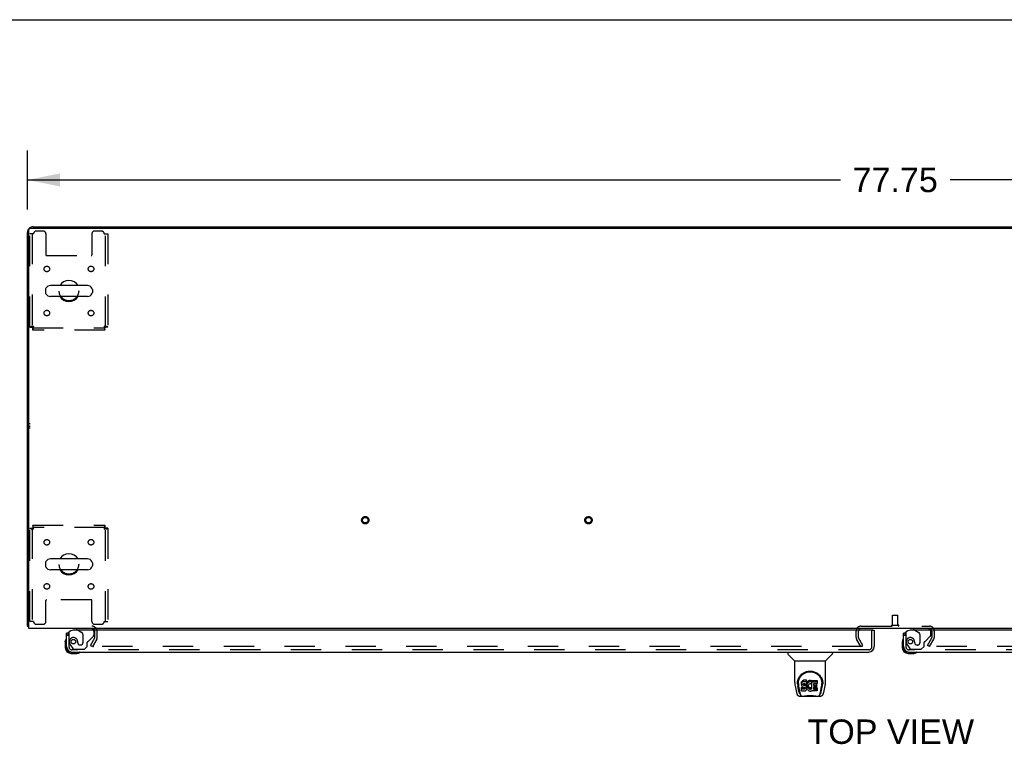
# Model space of a CAD drawing. Header units: inches. Extents: x 0 to 248, y 0 to 160.
# Tile 61 of 73: x 47 to 91, y 128 to 160. Entities that reach past the tile are written whole.
import ezdxf

# ---------------------------------------------------------------- set-up
doc = ezdxf.new("R2010")
doc.units = ezdxf.units.IN
doc.header["$LTSCALE"] = 13.627625
doc.header["$MEASUREMENT"] = 0
doc.linetypes.add('HIDDEN', pattern=[0.2, 0.1, -0.1])
doc.layers.get('0').update_dxf_attribs({"linetype": 'CONTINUOUS'})
for name, color, linetype in [('DEFAULT_2', 8, 'HIDDEN'), ('DIMENSIONS', 7, 'CONTINUOUS'), ('LEFTHAND_DOOR_ASSEMBLY', 7, 'CONTINUOUS'), ('RIGHTHAND_DOOR_ASSEMBLY', 7, 'CONTINUOUS'), ('WITNESSMARKS', 7, 'CONTINUOUS')]:
    doc.layers.add(name, color=color, linetype=linetype)
doc.styles.get("Standard").update_dxf_attribs({"font": 'arial.ttf'})
doc.dimstyles.new('DIMSTYLE_1', dxfattribs={"dimtxt": 1.093125, "dimasz": 1.4575, "dimexe": 0.09, "dimexo": 0.07, "dimgap": 0.0375, "dimtad": 0, "dimtih": 1, "dimtoh": 1, "dimzin": 4, "dimdsep": 46, "dimtxsty": 'Standard', "dimblk": '_FILLED', "dimblk1": '_FILLED', "dimblk2": '_FILLED', "dimcen": 0.09, "dimadec": 3, "dimazin": 1, "dimtfac": 1, "dimtdec": 3, "dimtofl": 0, "dimtmove": 0, "dimatfit": 3, "dimldrblk": '_FILLED', "dimfxl": 0, "dimtolj": 1, "dimtzin": 4, "dimarcsym": 0})

# ---------------------------------------------------------------- blocks, each defined once
blk = doc.blocks.new('_FILLED')
at = {"color": 0, "linetype": 'ByBlock'}
blk.add_solid([(0, 0), (-1, 0.2), (-1, -0.2)], dxfattribs=at)
blk = doc.blocks.new('*D1')
at = {"layer": 'DIMENSIONS', "color": 2, "linetype": 'Continuous'}
for p, q in [((47.081, 151.814), (47.081, 154.456)), ((124.831, 151.814), (124.831, 154.456)), ((47.081, 153.144), (83.5, 153.144)), ((124.831, 153.144), (88.413, 153.144))]:
    blk.add_line(p, q, dxfattribs=at)
at = {"layer": 'DIMENSIONS', "color": 2, "linetype": 'Continuous', "xscale": 1.4575, "yscale": 1.4575, "zscale": 1.4575, "rotation": 180}
blk.add_blockref('_FILLED', (47.081, 153.144), dxfattribs=at)
at = {"layer": 'DIMENSIONS', "color": 2, "linetype": 'Continuous', "xscale": 1.4575, "yscale": 1.4575, "zscale": 1.4575}
blk.add_blockref('_FILLED', (124.831, 153.144), dxfattribs=at)
at = {"layer": 'DIMENSIONS', "color": 2, "linetype": 'Continuous', "insert": (85.956, 153.69), "char_height": 1.0931, "width": 3.81984, "attachment_point": 2, "line_spacing_factor": 0.9}
blk.add_mtext('77.75', dxfattribs=at)

msp = doc.modelspace()

# ---------------------------------------------------------------- linework, layer by layer
at = {"color": 7, "linetype": 'Continuous'}
for p, q in [((0, 160.325), (247.775, 160.325)), ((54.581, 151.04), (54.581, 150.988)), ((54.581, 151.04), (117.331, 151.04)), ((85.956, 151.04), (85.956, 150.988)), ((49.767, 148.407), (48.104, 148.407)), ((47.881, 148.229), (47.881, 148.101)), ((49.767, 147.924), (48.104, 147.924)), ((49.989, 148.229), (49.989, 148.101)), ((47.881, 135.979), (47.881, 135.851)), ((49.767, 136.157), (48.104, 136.157)), ((49.989, 135.979), (49.989, 135.851)), ((49.767, 135.674), (48.104, 135.674)), ((47.133, 133.144), (47.081, 133.144))]:
    msp.add_line(p, q, dxfattribs=at)
at = {"color": 3, "linetype": 'Continuous'}
for p, q in [((47.133, 133.04), (47.133, 150.928)), ((47.193, 150.988), (124.719, 150.988)), ((47.328, 151.04), (54.581, 151.04)), ((47.081, 133.144), (47.081, 150.794)), ((124.779, 133.04), (47.133, 133.04))]:
    msp.add_line(p, q, dxfattribs=at)
for points in [[(47.109, 133.13), (47.105, 133.131), (47.102, 133.131), (47.099, 133.132), (47.096, 133.133), (47.094, 133.134), (47.091, 133.134), (47.089, 133.135), (47.087, 133.136), (47.086, 133.137), (47.084, 133.138), (47.083, 133.139), (47.082, 133.14), (47.082, 133.142), (47.081, 133.143), (47.081, 133.144)], [(47.133, 133.124), (47.131, 133.125), (47.127, 133.126), (47.123, 133.127), (47.12, 133.128), (47.116, 133.129), (47.109, 133.13)]]:
    msp.add_lwpolyline(points, dxfattribs=at)
for centre, radius, start, end in [((47.328, 150.794), 0.246, 140.5376, 180), ((47.193, 150.928), 0.06, 90, 180), ((47.328, 150.794), 0.246, 90, 129.4616), ((49.96, 132.898), 0.142, 26.4775, 90), ((84.425, 132.925), 0.115, 115.2249, 161.7477), ((87.487, 132.925), 0.115, 18.2523, 64.7751)]:
    msp.add_arc(centre, radius, start, end, dxfattribs=at)
at = {"color": 7, "linetype": 'Continuous'}
for centre, radius, start, end in [((48.006, 148.229), 0.125, 146.8152, 180), ((48.104, 148.165), 0.241, 90, 146.8152), ((48.935, 148.165), 0.475, 30.5571, 149.4429), ((49.767, 148.165), 0.241, 33.1848, 90), ((49.864, 148.229), 0.125, 0, 33.1848), ((48.006, 148.101), 0.125, 180, 213.1848), ((48.104, 148.165), 0.241, 213.1848, 270), ((48.935, 148.165), 0.475, 210.5571, 329.4429), ((49.767, 148.165), 0.241, 270, 326.8152), ((49.864, 148.101), 0.125, 326.8152, 360), ((48.935, 135.915), 0.475, 30.5571, 149.4429), ((48.006, 135.979), 0.125, 146.8152, 180), ((48.104, 135.915), 0.241, 90, 146.8152), ((49.767, 135.915), 0.241, 33.1848, 90), ((49.864, 135.979), 0.125, 0, 33.1848), ((48.006, 135.851), 0.125, 180, 213.1848), ((48.104, 135.915), 0.241, 213.1848, 270), ((48.935, 135.915), 0.475, 210.5571, 329.4429), ((49.767, 135.915), 0.241, 270, 326.8152), ((49.864, 135.851), 0.125, 326.8152, 360)]:
    msp.add_arc(centre, radius, start, end, dxfattribs=at)
at = {"layer": 'DEFAULT_2', "color": 8, "linetype": 'HIDDEN'}
for p, q in [((47.185, 146.549), (47.185, 150.728)), ((47.352, 150.728), (47.185, 150.728)), ((47.289, 150.728), (47.289, 146.549)), ((47.779, 150.853), (47.477, 150.853)), ((47.904, 150.728), (47.904, 149.783)), ((49.967, 150.728), (49.967, 149.783)), ((50.393, 150.853), (50.092, 150.853)), ((50.518, 150.728), (50.685, 150.728)), ((50.581, 146.549), (50.581, 150.728)), ((50.685, 150.728), (50.685, 146.549)), ((47.934, 149.753), (49.937, 149.753)), ((47.185, 146.549), (47.289, 146.549)), ((47.319, 146.415), (47.319, 146.519)), ((47.319, 146.519), (50.551, 146.519)), ((50.551, 146.415), (50.551, 146.519)), ((50.685, 146.549), (50.581, 146.549)), ((50.551, 146.415), (47.319, 146.415)), ((47.319, 137.665), (47.319, 137.561)), ((47.319, 137.665), (50.551, 137.665)), ((50.551, 137.665), (50.551, 137.561)), ((47.185, 133.353), (47.185, 137.531)), ((47.185, 137.531), (47.289, 137.531)), ((47.289, 137.531), (47.289, 133.353)), ((50.551, 137.561), (47.319, 137.561)), ((50.581, 133.353), (50.581, 137.531)), ((50.685, 137.531), (50.581, 137.531)), ((50.685, 137.531), (50.685, 133.353)), ((47.904, 133.353), (47.904, 134.298)), ((49.937, 134.328), (47.934, 134.328)), ((49.967, 133.353), (49.967, 134.298)), ((47.352, 133.353), (47.185, 133.353)), ((50.518, 133.353), (50.685, 133.353)), ((85.832, 133.187), (85.832, 133.634)), ((85.842, 133.644), (86.07, 133.644)), ((86.08, 133.187), (86.08, 133.634)), ((47.477, 133.228), (47.779, 133.228)), ((50.092, 133.228), (50.393, 133.228)), ((50.102, 132.636), (50.102, 132.898)), ((50.206, 132.636), (50.206, 132.898)), ((84.206, 132.636), (84.206, 132.925)), ((84.31, 132.636), (84.31, 132.925)), ((84.425, 133.144), (87.487, 133.144)), ((85.814, 133.187), (86.098, 133.187)), ((87.602, 132.925), (87.602, 132.636)), ((87.706, 132.925), (87.706, 132.636)), ((49.902, 132.28), (50.098, 132.619)), ((50.188, 132.567), (49.992, 132.228)), ((84.421, 132.228), (84.225, 132.567)), ((84.511, 132.28), (84.315, 132.619)), ((87.402, 132.28), (87.598, 132.619)), ((87.492, 132.228), (87.688, 132.567)), ((49.902, 132.28), (49.992, 132.228)), ((84.488, 132.228), (50.038, 132.228)), ((84.421, 132.228), (84.511, 132.28)), ((87.492, 132.228), (87.402, 132.28)), ((121.875, 132.228), (87.425, 132.228))]:
    msp.add_line(p, q, dxfattribs=at)
for points in [[(47.352, 146.582), (47.334, 146.58), (47.315, 146.578), (47.297, 146.575), (47.28, 146.573), (47.263, 146.57), (47.248, 146.568), (47.234, 146.566), (47.222, 146.563), (47.211, 146.561), (47.202, 146.559), (47.195, 146.556), (47.189, 146.554), (47.186, 146.552), (47.185, 146.549)], [(47.352, 146.582), (47.345, 146.58), (47.338, 146.578), (47.331, 146.575), (47.325, 146.573), (47.319, 146.57), (47.313, 146.568), (47.308, 146.566), (47.303, 146.563), (47.299, 146.561), (47.296, 146.559), (47.293, 146.556), (47.291, 146.554), (47.29, 146.552), (47.289, 146.549)], [(47.319, 146.415), (47.322, 146.416), (47.324, 146.419), (47.326, 146.425), (47.329, 146.432), (47.331, 146.441), (47.333, 146.452), (47.336, 146.464), (47.338, 146.478), (47.34, 146.493), (47.343, 146.51), (47.345, 146.527), (47.348, 146.545), (47.35, 146.564), (47.352, 146.582)], [(47.319, 146.519), (47.322, 146.52), (47.324, 146.521), (47.326, 146.523), (47.329, 146.525), (47.331, 146.529), (47.333, 146.533), (47.336, 146.538), (47.338, 146.543), (47.34, 146.549), (47.343, 146.555), (47.345, 146.561), (47.348, 146.568), (47.35, 146.575), (47.352, 146.582)], [(50.581, 146.549), (50.581, 146.552), (50.58, 146.554), (50.578, 146.556), (50.575, 146.559), (50.572, 146.561), (50.568, 146.563), (50.563, 146.566), (50.558, 146.568), (50.552, 146.57), (50.546, 146.573), (50.539, 146.575), (50.532, 146.578), (50.525, 146.58), (50.518, 146.582)], [(50.518, 146.582), (50.521, 146.564), (50.523, 146.545), (50.525, 146.527), (50.528, 146.51), (50.53, 146.493), (50.532, 146.478), (50.535, 146.464), (50.537, 146.452), (50.539, 146.441), (50.542, 146.432), (50.544, 146.425), (50.547, 146.419), (50.549, 146.416), (50.551, 146.415)], [(50.685, 146.549), (50.684, 146.552), (50.681, 146.554), (50.676, 146.556), (50.669, 146.559), (50.66, 146.561), (50.649, 146.563), (50.636, 146.566), (50.622, 146.568), (50.607, 146.57), (50.591, 146.573), (50.573, 146.575), (50.555, 146.578), (50.537, 146.58), (50.518, 146.582)], [(50.518, 146.582), (50.521, 146.575), (50.523, 146.568), (50.525, 146.561), (50.528, 146.555), (50.53, 146.549), (50.532, 146.543), (50.535, 146.538), (50.537, 146.533), (50.539, 146.529), (50.542, 146.525), (50.544, 146.523), (50.547, 146.521), (50.549, 146.52), (50.551, 146.519)], [(47.352, 137.498), (47.35, 137.517), (47.348, 137.535), (47.345, 137.553), (47.343, 137.571), (47.34, 137.587), (47.338, 137.602), (47.336, 137.616), (47.333, 137.629), (47.331, 137.64), (47.329, 137.649), (47.326, 137.656), (47.324, 137.661), (47.322, 137.664), (47.319, 137.665)], [(50.551, 137.665), (50.549, 137.664), (50.547, 137.661), (50.544, 137.656), (50.542, 137.649), (50.539, 137.64), (50.537, 137.629), (50.535, 137.616), (50.532, 137.602), (50.53, 137.587), (50.528, 137.571), (50.525, 137.553), (50.523, 137.535), (50.521, 137.517), (50.518, 137.498)], [(47.185, 137.531), (47.186, 137.529), (47.189, 137.527), (47.195, 137.524), (47.202, 137.522), (47.211, 137.519), (47.222, 137.517), (47.234, 137.515), (47.248, 137.512), (47.263, 137.51), (47.28, 137.508), (47.297, 137.505), (47.315, 137.503), (47.334, 137.501), (47.352, 137.498)], [(47.289, 137.531), (47.29, 137.529), (47.291, 137.527), (47.293, 137.524), (47.296, 137.522), (47.299, 137.519), (47.303, 137.517), (47.308, 137.515), (47.313, 137.512), (47.319, 137.51), (47.325, 137.508), (47.331, 137.505), (47.338, 137.503), (47.345, 137.501), (47.352, 137.498)], [(47.352, 137.498), (47.35, 137.505), (47.348, 137.512), (47.345, 137.519), (47.343, 137.526), (47.34, 137.532), (47.338, 137.538), (47.336, 137.543), (47.333, 137.547), (47.331, 137.552), (47.329, 137.555), (47.326, 137.558), (47.324, 137.56), (47.322, 137.561), (47.319, 137.561)], [(50.551, 137.561), (50.549, 137.561), (50.547, 137.56), (50.544, 137.558), (50.542, 137.555), (50.539, 137.552), (50.537, 137.547), (50.535, 137.543), (50.532, 137.538), (50.53, 137.532), (50.528, 137.526), (50.525, 137.519), (50.523, 137.512), (50.521, 137.505), (50.518, 137.498)], [(50.518, 137.498), (50.525, 137.501), (50.532, 137.503), (50.539, 137.505), (50.546, 137.508), (50.552, 137.51), (50.558, 137.512), (50.563, 137.515), (50.568, 137.517), (50.572, 137.519), (50.575, 137.522), (50.578, 137.524), (50.58, 137.527), (50.581, 137.529), (50.581, 137.531)], [(50.518, 137.498), (50.537, 137.501), (50.555, 137.503), (50.573, 137.505), (50.591, 137.508), (50.607, 137.51), (50.622, 137.512), (50.636, 137.515), (50.649, 137.517), (50.66, 137.519), (50.669, 137.522), (50.676, 137.524), (50.681, 137.527), (50.684, 137.529), (50.685, 137.531)], [(50.02, 132.253), (50.019, 132.251), (50.018, 132.249), (50.018, 132.247), (50.018, 132.245), (50.018, 132.245)], [(50.018, 132.245), (50.018, 132.243), (50.018, 132.241), (50.019, 132.239), (50.02, 132.238), (50.021, 132.236), (50.022, 132.234), (50.024, 132.233), (50.025, 132.232), (50.027, 132.23), (50.029, 132.229), (50.031, 132.229)], [(50.038, 132.228), (50.036, 132.228), (50.033, 132.228), (50.031, 132.229)]]:
    msp.add_lwpolyline(points, dxfattribs=at)
for centre, radius in [((47.946, 149.155), 0.125), ((49.925, 149.155), 0.125), ((48.935, 148.165), 0.438), ((47.946, 147.176), 0.125), ((49.925, 147.176), 0.125), ((62.213, 137.894), 0.164), ((62.213, 137.894), 0.124), ((72.213, 137.894), 0.164), ((72.213, 137.894), 0.124), ((47.946, 136.905), 0.125), ((49.925, 136.905), 0.125), ((48.935, 135.915), 0.438), ((47.946, 134.926), 0.125), ((49.925, 134.926), 0.125)]:
    msp.add_circle(centre, radius, dxfattribs=at)
for centre, radius, start, end in [((47.477, 150.728), 0.125, 90, 180), ((47.779, 150.728), 0.125, 0, 90), ((50.092, 150.728), 0.125, 90, 180), ((50.393, 150.728), 0.125, 0, 90), ((47.934, 149.783), 0.03, 180, 270), ((49.937, 149.783), 0.03, 270, 360), ((47.934, 134.298), 0.03, 90, 180), ((49.937, 134.298), 0.03, 0, 90), ((47.477, 133.353), 0.125, 180, 270), ((47.779, 133.353), 0.125, 270, 360), ((50.092, 133.353), 0.125, 180, 270), ((50.393, 133.353), 0.125, 270, 360), ((85.842, 133.634), 0.01, 90, 180), ((86.07, 133.634), 0.01, 0, 90), ((49.96, 132.898), 0.246, 0, 90), ((49.96, 132.898), 0.142, 0, 26.4775), ((84.425, 132.925), 0.219, 90, 180), ((84.425, 132.925), 0.115, 161.7477, 180), ((84.425, 132.925), 0.115, 90, 115.2249), ((85.814, 133.166), 0.0215, 90, 270), ((86.098, 133.166), 0.0215, 270, 90), ((87.487, 132.925), 0.219, 0, 90), ((87.487, 132.925), 0.115, 64.7751, 90), ((87.487, 132.925), 0.115, 0, 18.2523), ((50.069, 132.636), 0.033, 330, 360), ((50.069, 132.636), 0.137, 330, 360), ((84.343, 132.636), 0.137, 180, 210), ((84.343, 132.636), 0.033, 180, 210), ((87.569, 132.636), 0.033, 330, 360), ((87.569, 132.636), 0.137, 330, 360)]:
    msp.add_arc(centre, radius, start, end, dxfattribs=at)
at = {"layer": 'LEFTHAND_DOOR_ASSEMBLY', "color": 3, "linetype": 'Continuous'}
for p, q in [((48.831, 132.229), (48.831, 132.836)), ((84.957, 132.961), (49.123, 132.961)), ((85.019, 132.961), (85.019, 132.229)), ((49.078, 131.982), (84.772, 131.982))]:
    msp.add_line(p, q, dxfattribs=at)
at = {"layer": 'LEFTHAND_DOOR_ASSEMBLY', "color": 7, "linetype": 'Continuous'}
for p, q in [((48.907, 132.836), (48.831, 132.836)), ((49.273, 133.04), (49.273, 133.001)), ((49.273, 133.001), (49.342, 132.961)), ((84.957, 132.961), (85.019, 132.961)), ((48.771, 132.442), (48.774, 132.48)), ((48.771, 132.442), (48.771, 132.185)), ((48.831, 132.229), (48.831, 132.185)), ((49.034, 131.982), (49.078, 131.982)), ((49.034, 131.922), (49.291, 131.922)), ((81.14, 131.982), (81.14, 131.92)), ((83.148, 131.982), (83.148, 131.92)), ((81.449, 131.594), (81.151, 131.892)), ((81.455, 131.589), (82.833, 131.589)), ((81.455, 130.617), (81.455, 131.589)), ((82.833, 130.617), (82.833, 131.589)), ((82.839, 131.594), (83.136, 131.892)), ((81.58, 130.648), (81.579, 130.585)), ((81.759, 130.62), (81.758, 130.596)), ((81.758, 130.53), (81.758, 130.596)), ((81.765, 130.644), (81.759, 130.62)), ((81.759, 130.553), (81.759, 130.62)), ((81.774, 130.666), (81.765, 130.644)), ((81.765, 130.577), (81.765, 130.644)), ((81.774, 130.599), (81.765, 130.577)), ((81.788, 130.686), (81.774, 130.666)), ((81.774, 130.599), (81.774, 130.666)), ((81.788, 130.619), (81.774, 130.599)), ((81.796, 130.694), (81.788, 130.686)), ((81.788, 130.619), (81.788, 130.686)), ((81.796, 130.627), (81.788, 130.619)), ((81.806, 130.7), (81.796, 130.694)), ((81.796, 130.627), (81.796, 130.694)), ((81.806, 130.633), (81.796, 130.627)), ((81.827, 130.71), (81.806, 130.7)), ((81.806, 130.633), (81.806, 130.7)), ((81.827, 130.643), (81.806, 130.633)), ((81.851, 130.717), (81.827, 130.71)), ((81.827, 130.643), (81.827, 130.71)), ((81.851, 130.65), (81.827, 130.643)), ((81.99, 130.717), (81.851, 130.717)), ((81.851, 130.65), (81.851, 130.717)), ((81.99, 130.65), (81.851, 130.65)), ((81.992, 130.674), (81.99, 130.717)), ((81.99, 130.65), (81.99, 130.717)), ((81.992, 130.608), (81.99, 130.65)), ((81.99, 130.571), (81.991, 130.584)), ((81.991, 130.584), (81.992, 130.608)), ((81.992, 130.608), (81.992, 130.674)), ((82.005, 130.597), (81.999, 130.575)), ((82.013, 130.617), (82.005, 130.597)), ((82.005, 130.53), (82.005, 130.597)), ((82.024, 130.637), (82.013, 130.617)), ((82.013, 130.55), (82.013, 130.617)), ((82.037, 130.655), (82.024, 130.637)), ((82.024, 130.57), (82.024, 130.637)), ((82.037, 130.588), (82.024, 130.57)), ((82.052, 130.672), (82.037, 130.655)), ((82.037, 130.588), (82.037, 130.655)), ((82.052, 130.605), (82.037, 130.588)), ((82.068, 130.687), (82.052, 130.672)), ((82.052, 130.605), (82.052, 130.672)), ((82.068, 130.62), (82.052, 130.605)), ((82.086, 130.7), (82.068, 130.687)), ((82.068, 130.62), (82.068, 130.687)), ((82.086, 130.633), (82.068, 130.62)), ((82.107, 130.709), (82.086, 130.7)), ((82.086, 130.633), (82.086, 130.7)), ((82.107, 130.642), (82.086, 130.633)), ((82.128, 130.714), (82.107, 130.709)), ((82.107, 130.642), (82.107, 130.709)), ((82.128, 130.647), (82.107, 130.642)), ((82.15, 130.716), (82.128, 130.714)), ((82.128, 130.647), (82.128, 130.714)), ((82.15, 130.649), (82.128, 130.647)), ((82.15, 130.716), (82.173, 130.715)), ((82.15, 130.649), (82.15, 130.716)), ((82.173, 130.649), (82.15, 130.649)), ((82.184, 130.714), (82.173, 130.715)), ((82.173, 130.649), (82.173, 130.715)), ((82.184, 130.647), (82.173, 130.649)), ((82.195, 130.71), (82.184, 130.714)), ((82.184, 130.647), (82.184, 130.714)), ((82.195, 130.644), (82.184, 130.647)), ((82.215, 130.626), (82.189, 130.558)), ((82.213, 130.698), (82.195, 130.71)), ((82.195, 130.644), (82.195, 130.71)), ((82.213, 130.631), (82.195, 130.644)), ((82.213, 130.698), (82.213, 130.631)), ((82.215, 130.695), (82.215, 130.631)), ((82.224, 130.715), (82.46, 130.715)), ((82.224, 130.323), (82.224, 130.715)), ((82.224, 130.648), (82.46, 130.648)), ((82.465, 130.711), (82.465, 130.57)), ((82.708, 130.648), (82.709, 130.585)), ((81.47, 130.474), (81.535, 130.168)), ((81.573, 130.562), (81.573, 130.562)), ((81.642, 130.196), (81.589, 130.466)), ((81.617, 130.575), (81.617, 130.551)), ((81.626, 130.454), (81.683, 130.161)), ((81.759, 130.553), (81.758, 130.53)), ((81.758, 130.53), (81.758, 130.506)), ((81.758, 130.506), (81.762, 130.482)), ((81.765, 130.577), (81.759, 130.553)), ((81.76, 130.244), (81.76, 130.386)), ((81.762, 130.482), (81.771, 130.46)), ((81.824, 130.391), (81.765, 130.39)), ((81.765, 130.323), (81.765, 130.39)), ((81.824, 130.324), (81.765, 130.323)), ((81.765, 130.239), (81.909, 130.239)), ((81.771, 130.46), (81.784, 130.44)), ((81.784, 130.44), (81.8, 130.423)), ((81.8, 130.423), (81.82, 130.409)), ((81.82, 130.409), (81.831, 130.405)), ((81.885, 130.391), (81.824, 130.391)), ((81.824, 130.324), (81.824, 130.391)), ((81.885, 130.324), (81.824, 130.324)), ((81.829, 130.533), (81.831, 130.548)), ((81.829, 130.51), (81.829, 130.533)), ((81.829, 130.518), (81.829, 130.533)), ((81.829, 130.51), (81.829, 130.518)), ((81.832, 130.503), (81.829, 130.51)), ((81.831, 130.548), (81.835, 130.555)), ((81.831, 130.405), (81.843, 130.403)), ((81.832, 130.503), (81.832, 130.548)), ((81.836, 130.497), (81.832, 130.503)), ((81.835, 130.555), (81.84, 130.56)), ((81.836, 130.497), (81.836, 130.556)), ((81.842, 130.493), (81.836, 130.497)), ((81.84, 130.56), (81.855, 130.564)), ((81.857, 130.556), (81.842, 130.56)), ((81.842, 130.56), (81.842, 130.56)), ((81.842, 130.493), (81.842, 130.56)), ((81.857, 130.489), (81.842, 130.493)), ((81.843, 130.403), (81.89, 130.403)), ((81.855, 130.564), (81.87, 130.565)), ((81.881, 130.556), (81.857, 130.556)), ((81.857, 130.489), (81.857, 130.556)), ((81.881, 130.49), (81.857, 130.489)), ((81.87, 130.565), (81.982, 130.565)), ((81.905, 130.555), (81.881, 130.556)), ((81.881, 130.49), (81.881, 130.556)), ((81.905, 130.488), (81.881, 130.49)), ((81.9, 130.392), (81.885, 130.391)), ((81.885, 130.324), (81.885, 130.391)), ((81.9, 130.325), (81.885, 130.324)), ((81.89, 130.403), (81.898, 130.402)), ((81.898, 130.402), (81.905, 130.4)), ((81.906, 130.395), (81.9, 130.392)), ((81.9, 130.325), (81.9, 130.392)), ((81.906, 130.329), (81.9, 130.325)), ((81.928, 130.55), (81.905, 130.555)), ((81.905, 130.488), (81.905, 130.555)), ((81.928, 130.483), (81.905, 130.488)), ((81.905, 130.4), (81.911, 130.395)), ((81.908, 130.397), (81.906, 130.395)), ((81.906, 130.329), (81.906, 130.395)), ((81.912, 130.334), (81.906, 130.329)), ((81.909, 130.239), (81.921, 130.241)), ((81.911, 130.395), (81.916, 130.389)), ((81.912, 130.334), (81.912, 130.394)), ((81.921, 130.346), (81.912, 130.334)), ((81.916, 130.389), (81.922, 130.376)), ((81.921, 130.346), (81.921, 130.377)), ((81.924, 130.353), (81.921, 130.346)), ((81.921, 130.241), (81.932, 130.245)), ((81.922, 130.376), (81.925, 130.36)), ((81.924, 130.353), (81.924, 130.365)), ((81.925, 130.36), (81.924, 130.353)), ((81.939, 130.545), (81.928, 130.55)), ((81.928, 130.483), (81.928, 130.55)), ((81.939, 130.478), (81.928, 130.483)), ((81.932, 130.245), (81.952, 130.258)), ((81.949, 130.538), (81.939, 130.545)), ((81.939, 130.478), (81.939, 130.545)), ((81.949, 130.472), (81.939, 130.478)), ((81.966, 130.522), (81.949, 130.538)), ((81.949, 130.472), (81.949, 130.538)), ((81.966, 130.455), (81.949, 130.472)), ((81.952, 130.258), (81.969, 130.275)), ((81.979, 130.502), (81.966, 130.522)), ((81.966, 130.455), (81.966, 130.522)), ((81.979, 130.435), (81.966, 130.455)), ((81.969, 130.275), (81.976, 130.285)), ((81.976, 130.285), (81.981, 130.296)), ((81.989, 130.479), (81.979, 130.502)), ((81.979, 130.435), (81.979, 130.502)), ((81.989, 130.413), (81.979, 130.435)), ((81.981, 130.296), (81.99, 130.318)), ((81.982, 130.565), (81.988, 130.566)), ((81.988, 130.566), (81.99, 130.571)), ((81.99, 130.475), (81.989, 130.479)), ((81.989, 130.413), (81.989, 130.479)), ((81.995, 130.389), (81.989, 130.413)), ((81.994, 130.553), (81.99, 130.509)), ((81.99, 130.442), (81.99, 130.509)), ((81.994, 130.486), (81.99, 130.442)), ((81.99, 130.442), (81.991, 130.42)), ((81.99, 130.318), (81.996, 130.342)), ((81.991, 130.42), (81.994, 130.398)), ((81.999, 130.575), (81.994, 130.553)), ((81.994, 130.486), (81.994, 130.553)), ((81.999, 130.508), (81.994, 130.486)), ((81.994, 130.398), (81.998, 130.376)), ((81.998, 130.366), (81.995, 130.389)), ((81.996, 130.342), (81.998, 130.366)), ((81.998, 130.366), (81.998, 130.38)), ((81.998, 130.376), (82.005, 130.355)), ((81.999, 130.508), (81.999, 130.575)), ((82.005, 130.53), (81.999, 130.508)), ((82.013, 130.55), (82.005, 130.53)), ((82.005, 130.355), (82.027, 130.316)), ((82.024, 130.57), (82.013, 130.55)), ((82.027, 130.316), (82.039, 130.297)), ((82.039, 130.297), (82.054, 130.28)), ((82.054, 130.28), (82.071, 130.265)), ((82.06, 130.458), (82.059, 130.431)), ((82.059, 130.431), (82.061, 130.418)), ((82.063, 130.485), (82.06, 130.458)), ((82.061, 130.418), (82.061, 130.458)), ((82.061, 130.418), (82.064, 130.405)), ((82.062, 130.477), (82.064, 130.472)), ((82.067, 130.497), (82.063, 130.485)), ((82.064, 130.472), (82.074, 130.447)), ((82.064, 130.405), (82.064, 130.472)), ((82.064, 130.405), (82.074, 130.38)), ((82.073, 130.509), (82.067, 130.497)), ((82.071, 130.265), (82.088, 130.252)), ((82.087, 130.532), (82.073, 130.509)), ((82.074, 130.447), (82.087, 130.424)), ((82.074, 130.38), (82.074, 130.447)), ((82.074, 130.38), (82.087, 130.357)), ((82.095, 130.543), (82.087, 130.532)), ((82.087, 130.424), (82.096, 130.414)), ((82.087, 130.357), (82.087, 130.424)), ((82.087, 130.357), (82.096, 130.347)), ((82.088, 130.252), (82.098, 130.247)), ((82.106, 130.55), (82.095, 130.543)), ((82.096, 130.414), (82.106, 130.405)), ((82.096, 130.347), (82.096, 130.414)), ((82.096, 130.347), (82.106, 130.338)), ((82.098, 130.247), (82.109, 130.243)), ((82.131, 130.561), (82.106, 130.55)), ((82.106, 130.405), (82.117, 130.397)), ((82.106, 130.338), (82.106, 130.405)), ((82.106, 130.338), (82.117, 130.331)), ((82.109, 130.243), (82.13, 130.237)), ((82.117, 130.397), (82.13, 130.393)), ((82.117, 130.331), (82.117, 130.397)), ((82.117, 130.331), (82.13, 130.326)), ((82.13, 130.393), (82.143, 130.39)), ((82.13, 130.326), (82.13, 130.393)), ((82.13, 130.326), (82.143, 130.323)), ((82.13, 130.237), (82.152, 130.235)), ((82.144, 130.564), (82.131, 130.561)), ((82.143, 130.39), (82.156, 130.39)), ((82.143, 130.323), (82.143, 130.39)), ((82.143, 130.323), (82.156, 130.323)), ((82.157, 130.564), (82.144, 130.564)), ((82.152, 130.235), (82.174, 130.238)), ((82.156, 130.39), (82.169, 130.392)), ((82.156, 130.323), (82.156, 130.39)), ((82.156, 130.323), (82.169, 130.325)), ((82.17, 130.561), (82.157, 130.564)), ((82.169, 130.392), (82.182, 130.396)), ((82.169, 130.325), (82.169, 130.392)), ((82.169, 130.325), (82.182, 130.329)), ((82.183, 130.556), (82.17, 130.561)), ((82.174, 130.238), (82.196, 130.245)), ((82.182, 130.396), (82.194, 130.401)), ((82.182, 130.329), (82.182, 130.396)), ((82.182, 130.329), (82.194, 130.334)), ((82.194, 130.401), (82.205, 130.409)), ((82.194, 130.334), (82.194, 130.401)), ((82.194, 130.334), (82.205, 130.342)), ((82.196, 130.245), (82.215, 130.256)), ((82.205, 130.409), (82.205, 130.342)), ((82.212, 130.408), (82.224, 130.39)), ((82.212, 130.341), (82.224, 130.323)), ((82.225, 130.256), (82.215, 130.256)), ((82.215, 130.256), (82.215, 130.256)), ((82.225, 130.244), (82.225, 130.256)), ((82.461, 130.239), (82.23, 130.239)), ((82.294, 130.561), (82.294, 130.493)), ((82.295, 130.402), (82.295, 130.325)), ((82.46, 130.565), (82.298, 130.565)), ((82.298, 130.555), (82.429, 130.555)), ((82.298, 130.489), (82.429, 130.489)), ((82.429, 130.407), (82.299, 130.407)), ((82.299, 130.387), (82.461, 130.387)), ((82.299, 130.32), (82.461, 130.32)), ((82.434, 130.551), (82.434, 130.411)), ((82.465, 130.382), (82.465, 130.244)), ((82.604, 130.161), (82.661, 130.451)), ((82.645, 130.196), (82.698, 130.466)), ((82.661, 130.451), (82.662, 130.455)), ((82.715, 130.562), (82.715, 130.562)), ((82.753, 130.168), (82.818, 130.474)), ((81.659, 130.014), (81.886, 130.014)), ((81.694, 130.092), (81.701, 130.092)), ((81.699, 130.097), (81.703, 130.087)), ((81.703, 130.086), (81.703, 130.087)), ((81.746, 130.014), (81.744, 130.014)), ((81.906, 129.994), (81.885, 130.015)), ((82.382, 129.994), (81.906, 129.994)), ((82.382, 129.994), (82.403, 130.015)), ((82.402, 130.014), (82.628, 130.014)), ((82.543, 130.014), (82.542, 130.014)), ((82.584, 130.086), (82.585, 130.087)), ((82.585, 130.087), (82.588, 130.097)), ((82.587, 130.092), (82.594, 130.092))]:
    msp.add_line(p, q, dxfattribs=at)
at = {"layer": 'LEFTHAND_DOOR_ASSEMBLY', "color": 8, "linetype": 'HIDDEN'}
for p, q in [((48.935, 132.836), (48.907, 132.836)), ((48.935, 132.836), (48.935, 132.229)), ((49.903, 133.04), (49.273, 133.04)), ((49.342, 132.961), (49.511, 132.863)), ((50.06, 132.761), (50.06, 132.883)), ((84.915, 132.229), (84.915, 132.961)), ((49.332, 132.397), (49.332, 132.386)), ((49.561, 132.777), (49.561, 132.397)), ((49.753, 132.233), (49.753, 132.412)), ((49.812, 132.471), (50.031, 132.69)), ((49.01, 132.285), (49.111, 132.141)), ((84.772, 132.086), (49.078, 132.086)), ((49.176, 132.107), (49.627, 132.107)), ((49.463, 132.299), (49.43, 132.299)), ((49.627, 132.107), (49.753, 132.233))]:
    msp.add_line(p, q, dxfattribs=at)
at = {"layer": 'LEFTHAND_DOOR_ASSEMBLY', "color": 7, "linetype": 'Continuous'}
for points in [[(81.573, 130.575), (81.576, 130.616), (81.582, 130.666), (81.593, 130.713), (81.607, 130.757), (81.624, 130.799), (81.644, 130.838), (81.667, 130.875), (81.692, 130.91), (81.719, 130.943), (81.748, 130.973), (81.78, 131.001), (81.814, 131.027), (81.849, 131.051), (81.887, 131.071), (81.927, 131.089), (81.968, 131.105), (82.011, 131.117), (82.054, 131.125), (82.099, 131.131), (82.144, 131.132), (82.189, 131.131), (82.234, 131.125), (82.278, 131.116), (82.32, 131.104), (82.362, 131.089), (82.401, 131.071), (82.439, 131.05), (82.475, 131.027), (82.508, 131.001), (82.54, 130.973), (82.569, 130.942), (82.596, 130.909), (82.621, 130.874), (82.644, 130.837), (82.663, 130.798), (82.68, 130.756), (82.695, 130.712), (82.705, 130.665), (82.712, 130.615), (82.714, 130.575)], [(81.617, 130.575), (81.617, 130.595), (81.619, 130.619), (81.621, 130.643), (81.625, 130.667), (81.63, 130.691), (81.635, 130.714), (81.642, 130.736), (81.65, 130.758), (81.659, 130.78), (81.668, 130.801), (81.678, 130.821), (81.689, 130.841), (81.701, 130.86), (81.713, 130.878), (81.726, 130.895), (81.739, 130.912), (81.752, 130.928), (81.766, 130.943), (81.781, 130.957), (81.795, 130.97), (81.81, 130.983), (81.826, 130.995), (81.841, 131.006), (81.857, 131.017), (81.872, 131.026), (81.888, 131.036), (81.904, 131.044), (81.92, 131.052), (81.936, 131.059), (81.952, 131.066), (81.968, 131.071), (81.984, 131.077), (82, 131.082), (82.016, 131.086), (82.032, 131.09), (82.047, 131.093), (82.063, 131.096), (82.079, 131.098), (82.095, 131.1), (82.111, 131.101), (82.127, 131.101), (82.143, 131.102), (82.159, 131.102), (82.175, 131.101), (82.191, 131.1), (82.207, 131.098), (82.223, 131.096), (82.239, 131.093), (82.255, 131.09), (82.271, 131.086), (82.287, 131.082), (82.303, 131.077), (82.319, 131.072), (82.335, 131.066), (82.351, 131.059), (82.367, 131.052), (82.383, 131.044), (82.399, 131.036), (82.414, 131.027), (82.43, 131.017), (82.446, 131.007), (82.461, 130.996), (82.476, 130.984), (82.491, 130.971), (82.506, 130.957), (82.52, 130.943), (82.535, 130.928), (82.548, 130.912), (82.562, 130.896), (82.574, 130.878), (82.587, 130.86), (82.598, 130.841), (82.609, 130.822), (82.619, 130.801), (82.629, 130.78), (82.637, 130.759), (82.645, 130.737), (82.652, 130.714), (82.658, 130.691), (82.662, 130.667), (82.666, 130.643), (82.669, 130.619), (82.67, 130.595), (82.671, 130.575)], [(81.455, 130.617), (81.456, 130.584), (81.459, 130.544), (81.464, 130.504), (81.47, 130.474)], [(82.818, 130.474), (82.823, 130.504), (82.829, 130.544), (82.832, 130.584), (82.833, 130.617)], [(81.535, 130.168), (81.538, 130.155), (81.543, 130.137), (81.548, 130.12), (81.553, 130.105), (81.559, 130.091), (81.564, 130.079), (81.571, 130.068), (81.578, 130.057), (81.586, 130.047), (81.595, 130.038), (81.606, 130.031), (81.617, 130.024), (81.629, 130.019), (81.642, 130.015), (81.656, 130.014), (81.659, 130.014)], [(81.573, 130.562), (81.573, 130.567), (81.573, 130.575)], [(81.617, 130.552), (81.617, 130.535), (81.619, 130.507), (81.622, 130.479), (81.626, 130.454)], [(81.683, 130.161), (81.686, 130.149), (81.689, 130.135), (81.692, 130.122), (81.696, 130.109), (81.699, 130.097)], [(81.765, 130.39), (81.764, 130.39), (81.764, 130.39), (81.763, 130.39), (81.763, 130.39), (81.762, 130.389), (81.762, 130.389), (81.762, 130.389), (81.761, 130.389), (81.761, 130.388), (81.761, 130.388), (81.761, 130.387), (81.76, 130.387), (81.76, 130.386), (81.76, 130.386)], [(81.765, 130.323), (81.764, 130.323), (81.764, 130.323), (81.763, 130.323), (81.763, 130.323), (81.762, 130.323), (81.762, 130.322), (81.762, 130.322), (81.761, 130.322), (81.761, 130.321), (81.761, 130.321), (81.761, 130.32), (81.76, 130.32), (81.76, 130.319), (81.76, 130.319)], [(82.588, 130.097), (82.592, 130.109), (82.596, 130.122), (82.599, 130.135), (82.602, 130.149), (82.604, 130.161)], [(82.628, 130.014), (82.631, 130.014), (82.644, 130.015), (82.657, 130.018), (82.67, 130.024), (82.681, 130.03), (82.692, 130.038), (82.701, 130.047), (82.709, 130.057), (82.716, 130.067), (82.723, 130.079), (82.729, 130.091), (82.735, 130.105), (82.74, 130.12), (82.745, 130.137), (82.75, 130.155), (82.753, 130.168)], [(82.662, 130.455), (82.662, 130.458), (82.663, 130.461), (82.663, 130.464), (82.664, 130.467), (82.664, 130.47), (82.665, 130.473), (82.665, 130.476), (82.666, 130.48), (82.666, 130.484), (82.667, 130.487), (82.667, 130.491), (82.668, 130.495), (82.668, 130.499), (82.668, 130.503), (82.669, 130.507), (82.669, 130.511), (82.669, 130.516), (82.67, 130.52), (82.67, 130.525), (82.67, 130.53), (82.67, 130.534), (82.671, 130.539), (82.671, 130.544), (82.671, 130.549), (82.671, 130.575)], [(82.714, 130.575), (82.715, 130.567), (82.715, 130.562)], [(81.703, 130.086), (81.708, 130.074), (81.715, 130.061), (81.721, 130.051), (81.728, 130.041), (81.735, 130.033), (81.743, 130.026), (81.752, 130.021), (81.762, 130.017), (81.772, 130.014), (81.78, 130.014)], [(81.86, 130.014), (81.881, 130.014), (81.903, 130.016), (81.926, 130.018), (81.951, 130.021), (81.977, 130.024), (82.003, 130.026), (82.031, 130.029), (82.059, 130.031), (82.088, 130.033), (82.117, 130.034), (82.146, 130.035), (82.175, 130.034), (82.205, 130.033), (82.233, 130.031), (82.261, 130.029), (82.288, 130.026), (82.314, 130.023), (82.339, 130.02), (82.363, 130.018), (82.386, 130.016), (82.407, 130.014), (82.427, 130.014)], [(81.86, 130.014), (81.882, 130.014), (81.909, 130.016), (81.936, 130.018), (81.965, 130.021), (81.994, 130.024), (82.023, 130.027), (82.052, 130.029), (82.082, 130.031), (82.113, 130.032), (82.143, 130.033), (82.174, 130.032), (82.204, 130.031), (82.234, 130.029), (82.264, 130.027), (82.293, 130.024), (82.351, 130.018)], [(82.351, 130.018), (82.378, 130.016), (82.405, 130.014), (82.427, 130.014)], [(82.508, 130.014), (82.516, 130.014), (82.526, 130.017), (82.535, 130.021), (82.544, 130.026), (82.553, 130.033), (82.56, 130.041), (82.567, 130.051), (82.573, 130.061), (82.579, 130.074), (82.584, 130.086)]]:
    msp.add_lwpolyline(points, dxfattribs=at)
at = {"layer": 'LEFTHAND_DOOR_ASSEMBLY', "color": 8, "linetype": 'HIDDEN'}
msp.add_circle((49.135, 132.449), 0.101, dxfattribs=at)
at = {"layer": 'LEFTHAND_DOOR_ASSEMBLY', "color": 3, "linetype": 'Continuous'}
for centre, radius, start, end in [((49.123, 132.711), 0.25, 90, 180), ((84.957, 132.941), 0.02, 0, 90), ((49.078, 132.229), 0.246, 180, 270), ((84.772, 132.229), 0.246, 270, 360)]:
    msp.add_arc(centre, radius, start, end, dxfattribs=at)
at = {"layer": 'LEFTHAND_DOOR_ASSEMBLY', "color": 8, "linetype": 'HIDDEN'}
for centre, radius, start, end in [((49.461, 132.777), 0.1, 0, 59.908), ((49.903, 132.883), 0.157, 0, 29.8303), ((49.135, 132.449), 0.187, 17.8482, 196.8439), ((49.325, 132.507), 0.386, 196.8439, 215.1), ((48.939, 132.386), 0.393, 1.6599, 17.9298), ((49.43, 132.397), 0.098, 180, 270), ((49.463, 132.397), 0.098, 270, 360), ((49.792, 132.412), 0.039, 111.6096, 180), ((49.741, 132.541), 0.1, 291.6096, 315), ((49.96, 132.761), 0.1, 315, 360), ((49.078, 132.229), 0.142, 180, 270), ((49.176, 132.186), 0.079, 215.1, 270), ((84.772, 132.229), 0.142, 270, 360)]:
    msp.add_arc(centre, radius, start, end, dxfattribs=at)
at = {"layer": 'LEFTHAND_DOOR_ASSEMBLY', "color": 7, "linetype": 'Continuous'}
for centre, radius, start, end in [((49.903, 132.883), 0.157, 29.8303, 90), ((49.021, 132.442), 0.25, 149.1101, 180), ((48.82, 132.562), 0.015, 96.3796, 149.1101), ((48.816, 132.562), 0.015, 0, 83.6204), ((49.034, 132.185), 0.263, 180, 270), ((49.034, 132.185), 0.203, 180, 270), ((49.291, 132.172), 0.25, 270, 300.8899), ((49.411, 131.967), 0.015, 6.3796, 90), ((49.411, 131.971), 0.015, 300.8899, 353.6204), ((81.179, 131.92), 0.0394, 180, 225), ((83.108, 131.92), 0.0394, 315, 360), ((81.463, 131.608), 0.0197, 225, 262.5), ((82.825, 131.608), 0.0197, 277.5, 315)]:
    msp.add_arc(centre, radius, start, end, dxfattribs=at)
for centre, major_axis, ratio, start_param, end_param in [((82.144, 130.575), (0, 0.565), 0.999848, 1.137008, 1.76365), ((82.211, 130.695), (0.00448, 0), 1, 0.003891, 0.905353), ((82.211, 130.628), (0.00448, 0), 1, 5.916695, 7.188538), ((82.46, 130.711), (0.00448, 0), 1, 0, 1.570796), ((82.46, 130.644), (0.00448, 0), 1, 0, 1.570796), ((82.144, 130.575), (0, 0.565), 0.999848, 4.519536, 5.145564), ((81.7, 130.447), (0.007, 0.354), 0.213027, -3.923008, -3.13761), ((81.765, 130.244), (0.00483, 0), 1, -3.141593, -1.570796), ((82.184, 130.56), (0, 0.00448), 1, -3.557718, -1.937287), ((82.208, 130.405), (0.00448, 0), 1, 1.570796, 2.222579), ((82.208, 130.338), (0.00448, 0), 1, 1.570796, 2.222579), ((82.208, 130.405), (0, 0.00448), 1, -0.975826, 0), ((82.208, 130.338), (0, 0.00448), 1, -0.975826, 0), ((82.23, 130.244), (0, 0.00448), 1, 1.570796, 3.141593), ((82.298, 130.561), (0.00448, 0), 1, 1.570796, 3.141593), ((82.298, 130.56), (0.00448, 0), 1, 3.535546, 4.712389), ((82.298, 130.493), (0.00448, 0), 1, -3.141593, -1.570796), ((82.299, 130.402), (0.00448, 0), 1, 1.570796, 3.141593), ((82.299, 130.391), (0.00448, 0), 1, -3.141593, -1.570796), ((82.299, 130.325), (0.00448, 0), 1, -3.141593, -1.570796), ((82.429, 130.551), (0.00448, 0), 1, 0, 1.570796), ((82.429, 130.484), (0.00448, 0), 1, 0, 1.570796), ((82.429, 130.411), (0.00448, 0), 1, -1.570796, 0), ((82.46, 130.57), (0.00448, 0), 1, -1.570796, 0), ((82.461, 130.382), (0.00448, 0), 1, 0, 1.570796), ((82.461, 130.316), (0.00448, 0), 1, 0, 1.570796), ((82.461, 130.244), (0.00448, 0), 1, -1.570796, 0), ((82.588, 130.447), (-0.007, 0.354), 0.213027, -3.145575, -2.360177)]:
    msp.add_ellipse(centre, major_axis=major_axis, ratio=ratio, start_param=start_param, end_param=end_param, dxfattribs=at)
at = {"layer": 'RIGHTHAND_DOOR_ASSEMBLY', "color": 7, "linetype": 'Continuous'}
for p, q in [((86.407, 132.836), (86.331, 132.836)), ((86.773, 133.04), (86.773, 133.001)), ((86.773, 133.001), (86.842, 132.961)), ((86.271, 132.442), (86.271, 132.185)), ((86.331, 132.229), (86.331, 132.185)), ((86.534, 131.982), (86.578, 131.982)), ((86.534, 131.922), (86.791, 131.922))]:
    msp.add_line(p, q, dxfattribs=at)
at = {"layer": 'RIGHTHAND_DOOR_ASSEMBLY', "color": 3, "linetype": 'Continuous'}
for p, q in [((86.331, 132.229), (86.331, 132.836)), ((122.457, 132.961), (86.623, 132.961)), ((86.578, 131.982), (122.272, 131.982))]:
    msp.add_line(p, q, dxfattribs=at)
at = {"layer": 'RIGHTHAND_DOOR_ASSEMBLY', "color": 8, "linetype": 'HIDDEN'}
for p, q in [((86.435, 132.836), (86.407, 132.836)), ((86.435, 132.836), (86.435, 132.229)), ((87.403, 133.04), (86.773, 133.04)), ((86.842, 132.961), (87.011, 132.863)), ((87.56, 132.761), (87.56, 132.883)), ((86.832, 132.397), (86.832, 132.386)), ((87.061, 132.777), (87.061, 132.397)), ((87.253, 132.233), (87.253, 132.412)), ((87.312, 132.471), (87.531, 132.69)), ((86.51, 132.285), (86.611, 132.141)), ((122.272, 132.086), (86.578, 132.086)), ((86.676, 132.107), (87.127, 132.107)), ((86.963, 132.299), (86.93, 132.299)), ((87.127, 132.107), (87.253, 132.233))]:
    msp.add_line(p, q, dxfattribs=at)
msp.add_circle((86.635, 132.449), 0.101, dxfattribs=at)
at = {"layer": 'RIGHTHAND_DOOR_ASSEMBLY', "color": 3, "linetype": 'Continuous'}
for centre, radius, start, end in [((86.623, 132.711), 0.25, 90, 180), ((86.578, 132.229), 0.246, 180, 270)]:
    msp.add_arc(centre, radius, start, end, dxfattribs=at)
at = {"layer": 'RIGHTHAND_DOOR_ASSEMBLY', "color": 8, "linetype": 'HIDDEN'}
for centre, radius, start, end in [((86.961, 132.777), 0.1, 0, 59.908), ((87.403, 132.883), 0.157, 0, 90), ((86.635, 132.449), 0.187, 17.8482, 196.8439), ((86.825, 132.507), 0.386, 196.8439, 215.1), ((86.439, 132.386), 0.393, 1.6599, 17.9298), ((86.93, 132.397), 0.098, 180, 270), ((86.963, 132.397), 0.098, 270, 360), ((87.292, 132.412), 0.039, 111.6096, 180), ((87.241, 132.541), 0.1, 291.6096, 315), ((87.46, 132.761), 0.1, 315, 360), ((86.578, 132.229), 0.142, 180, 270), ((86.676, 132.186), 0.079, 215.1, 270)]:
    msp.add_arc(centre, radius, start, end, dxfattribs=at)
at = {"layer": 'RIGHTHAND_DOOR_ASSEMBLY', "color": 7, "linetype": 'Continuous'}
for centre, radius, start, end in [((86.521, 132.442), 0.25, 149.1101, 180), ((86.32, 132.562), 0.015, 96.3796, 149.1101), ((86.316, 132.562), 0.015, 0, 83.6204), ((86.534, 132.185), 0.263, 180, 270), ((86.534, 132.185), 0.203, 180, 270), ((86.791, 132.172), 0.25, 270, 300.8899), ((86.911, 131.967), 0.015, 6.3796, 90), ((86.911, 131.971), 0.015, 300.8899, 353.6204)]:
    msp.add_arc(centre, radius, start, end, dxfattribs=at)
at = {"layer": 'WITNESSMARKS', "color": 40, "linetype": 'Continuous'}
for p, q in [((47.133, 142.228), (47.196, 142.228)), ((47.133, 142.103), (47.196, 142.103)), ((47.133, 142.04), (47.196, 142.04))]:
    msp.add_line(p, q, dxfattribs=at)

# ---------------------------------------------------------------- texts
at = {"layer": 'DIMENSIONS', "color": 2, "linetype": 'Continuous', "insert": (85.757, 128.961), "char_height": 1.0931, "width": 7.44869, "attachment_point": 2, "line_spacing_factor": 0.9}
msp.add_mtext('TOP VIEW', dxfattribs=at)

# ---------------------------------------------------------------- dimensions: what is measured, and where the dimension line sits
at = {"layer": 'DIMENSIONS', "color": 2, "linetype": 'Continuous'}
dim = msp.add_linear_dim(base=(47.081, 153.144), p1=(124.831, 151.744), p2=(47.081, 151.744), angle=180, dimstyle='DIMSTYLE_1', dxfattribs=at)
dim.commit()
dim.dimension.update_dxf_attribs({"geometry": '*D1', "text_midpoint": (85.96, 153.13), "dimtype": 160})

doc.saveas('drawing.dxf')
